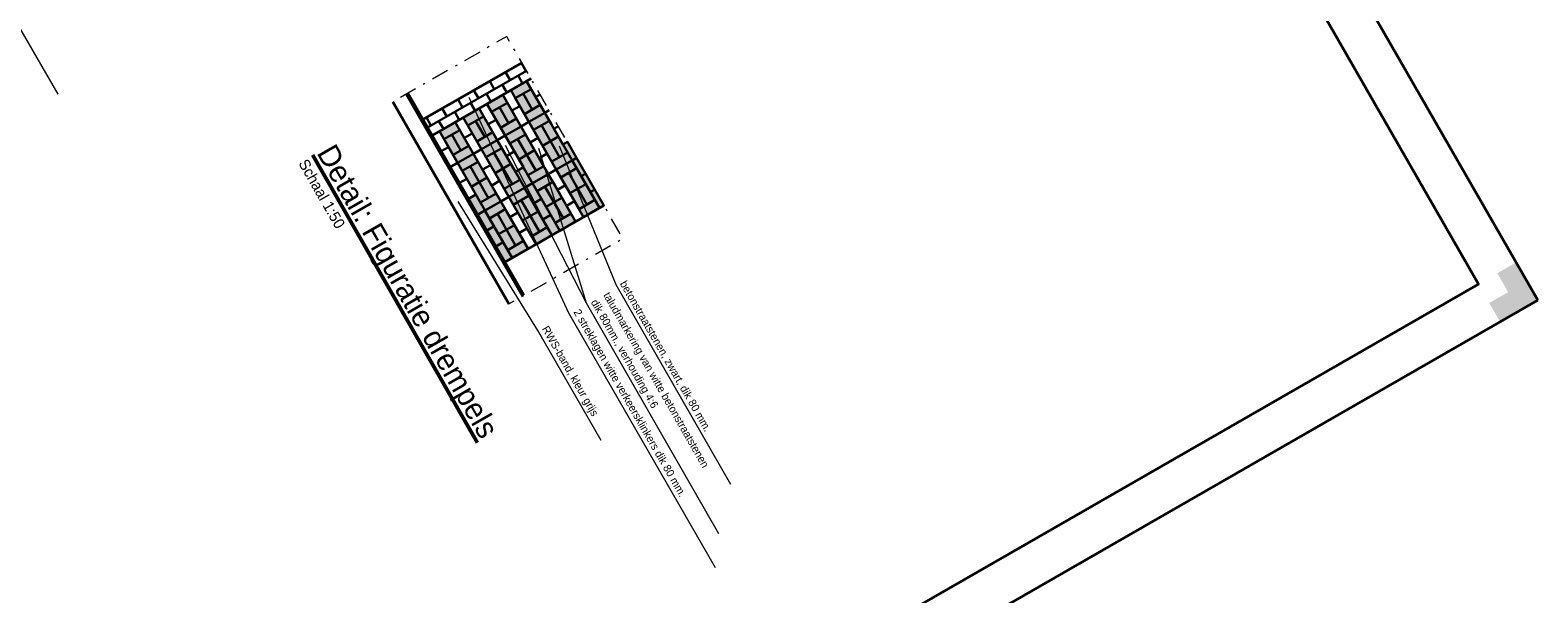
# Model space of a CAD drawing. Header units: metres. Extents: x 148742 to 148951, y 485553 to 485794.
# Tile 11 of 53: x 148881 to 148951, y 485599 to 485625. Entities that reach past the tile are written whole.
import ezdxf

# ---------------------------------------------------------------- set-up
doc = ezdxf.new("R2010")
doc.units = ezdxf.units.M
doc.header["$MEASUREMENT"] = 0
doc.linetypes.add('DGN Style 4', pattern=[1.6, 0.8, -0.4, 0, -0.4])
for name, color, linetype, lineweight in [('_MD ESCALIER', 7, 'Continuous', 0), ('BWR-nieuw-raster-asfaltweg 60%', 253, 'Continuous', 30), ('TOP-L-topo objecten vlak', 7, 'Continuous', 0), ('WVB-alg-onderhoek', 7, 'Continuous', 30), ('WVB-dim-terr-maatvoering 018', 7, 'Continuous', 13), ('WVB-pen-brm-dik 035', 6, 'Continuous', 40), ('WVB-pen-dik 025', 1, 'Continuous', 30), ('WVB-tekst-dik 025', 1, 'Continuous', 30), ('WVB-tekst-dik 050', 1, 'Continuous', 53)]:
    doc.layers.add(name, color=color, linetype=linetype, lineweight=lineweight)
doc.styles.add('1 50   0.25', font='WORKING.shx', dxfattribs={"height": 0.125})
doc.styles.add('1 50   0.50', font='WORKING.shx', dxfattribs={"height": 0.25})
doc.styles.add('Style-WORKING', font='WORKING.shx')

msp = doc.modelspace()

# ---------------------------------------------------------------- hatches: boundary and pattern name
at = {"layer": 'BWR-nieuw-raster-asfaltweg 60%'}
for points in [[(148905.503, 485618.167), (148906.436, 485618.703), (148906.018, 485619.431), (148905.813, 485619.314), (148905.269, 485620.262), (148905.269, 485620.262), (148904.139, 485622.227), (148903.411, 485621.809)], [(148905.139, 485617.958), (148903.047, 485621.6), (148902.318, 485621.181), (148903.155, 485619.725), (148903.992, 485618.268), (148903.628, 485618.059), (148902.791, 485619.515), (148902.791, 485619.515), (148901.954, 485620.972), (148901.226, 485620.554), (148903.318, 485616.912), (148905.005, 485617.881), (148905.005, 485617.881)], [(148901.469, 485616.818), (148901.888, 485616.09), (148902.954, 485616.703), (148900.862, 485620.344), (148900.133, 485619.926), (148900.724, 485618.898), (148900.724, 485618.898), (148901.807, 485617.012)], [(148906.232, 485618.586), (148905.503, 485618.167), (148906.759, 485615.982), (148907.487, 485616.401), (148906.524, 485618.077), (148906.524, 485618.077)], [(148905.139, 485617.958), (148904.411, 485617.54), (148905.666, 485615.354), (148906.395, 485615.773), (148905.431, 485617.449), (148905.431, 485617.449)], [(148904.047, 485617.33), (148903.318, 485616.912), (148904.574, 485614.727), (148905.302, 485615.145), (148904.339, 485616.822), (148904.339, 485616.822)], [(148902.954, 485616.703), (148902.226, 485616.284), (148903.481, 485614.099), (148904.209, 485614.518), (148903.246, 485616.194), (148903.246, 485616.194)]]:
    msp.add_hatch(color=256, dxfattribs=at).paths.add_polyline_path(points, flags=0)
at = {"layer": 'WVB-alg-onderhoek', "lineweight": 40}
msp.add_hatch(color=256, dxfattribs=at).paths.add_polyline_path([(148948.877, 485611.165), (148948.379, 485612.032), (148949.246, 485612.53), (148948.748, 485613.397), (148949.615, 485613.896), (148950.612, 485612.161)])

# ---------------------------------------------------------------- linework, layer by layer
at = {"layer": '_MD ESCALIER', "color": 7, "linetype": 'Continuous', "lineweight": 13}
msp.add_line((148906.886, 485612.026), (148903.175, 485619.274), dxfattribs=at)
at = {"layer": '_MD ESCALIER', "color": 7, "linetype": 'Continuous', "lineweight": 13, "flags": 128}
for points in [[(148912.815, 485599.853), (148906.083, 485611.57), (148901.501, 485621.482)], [(148912.976, 485601.426), (148906.886, 485612.026), (148904.702, 485619.127)], [(148913.529, 485603.687), (148908.258, 485612.862), (148905.645, 485619.233)], [(148907.561, 485605.71), (148904.654, 485610.77), (148900.993, 485616.699)]]:
    msp.add_lwpolyline(points, dxfattribs=at)
at = {"layer": 'BWR-nieuw-raster-asfaltweg 60%', "flags": 128}
for points in [[(148905.503, 485618.167), (148906.436, 485618.703), (148906.018, 485619.431), (148905.813, 485619.314), (148905.269, 485620.262), (148905.269, 485620.262), (148904.139, 485622.227), (148903.411, 485621.809)], [(148905.139, 485617.958), (148903.047, 485621.6), (148902.318, 485621.181), (148903.155, 485619.725), (148903.992, 485618.268), (148903.628, 485618.059), (148902.791, 485619.515), (148902.791, 485619.515), (148901.954, 485620.972), (148901.226, 485620.554), (148903.318, 485616.912), (148905.005, 485617.881), (148905.005, 485617.881)], [(148901.469, 485616.818), (148901.888, 485616.09), (148902.954, 485616.703), (148900.862, 485620.344), (148900.133, 485619.926), (148900.724, 485618.898), (148900.724, 485618.898), (148901.807, 485617.012)], [(148906.232, 485618.586), (148905.503, 485618.167), (148906.759, 485615.982), (148907.487, 485616.401), (148906.524, 485618.077), (148906.524, 485618.077)], [(148906.232, 485618.586), (148907.487, 485616.401), (148907.691, 485616.518), (148906.436, 485618.703)], [(148904.411, 485617.54), (148905.666, 485615.354), (148905.302, 485615.145), (148904.047, 485617.33)], [(148904.411, 485617.54), (148905.139, 485617.958), (148904.411, 485617.54)], [(148905.139, 485617.958), (148904.411, 485617.54), (148905.666, 485615.354), (148906.395, 485615.773), (148905.431, 485617.449), (148905.431, 485617.449)], [(148903.318, 485616.912), (148904.047, 485617.33), (148903.318, 485616.912)], [(148904.047, 485617.33), (148903.318, 485616.912), (148904.574, 485614.727), (148905.302, 485615.145), (148904.339, 485616.822), (148904.339, 485616.822)], [(148902.226, 485616.284), (148903.481, 485614.099), (148903.143, 485613.905), (148901.888, 485616.09)], [(148902.226, 485616.284), (148902.954, 485616.703), (148902.226, 485616.284)], [(148902.954, 485616.703), (148902.226, 485616.284), (148903.481, 485614.099), (148904.209, 485614.518), (148903.246, 485616.194), (148903.246, 485616.194)]]:
    msp.add_lwpolyline(points, close=True, dxfattribs=at)
at = {"layer": 'BWR-nieuw-raster-asfaltweg 60%', "extrusion": (0, 0, -1)}
for points in [[(-148906.232, 485618.586), (-148907.487, 485616.401), (-148906.436, 485618.703), (-148907.691, 485616.518)], [(-148904.411, 485617.54), (-148905.666, 485615.354), (-148904.047, 485617.33), (-148905.302, 485615.145)], [(-148904.411, 485617.54), (-148905.139, 485617.958), (-148904.411, 485617.54)], [(-148903.318, 485616.912), (-148904.047, 485617.33), (-148903.318, 485616.912)], [(-148902.226, 485616.284), (-148903.481, 485614.099), (-148901.888, 485616.09), (-148903.143, 485613.905)], [(-148902.226, 485616.284), (-148902.954, 485616.703), (-148902.226, 485616.284)]]:
    msp.add_solid(points, dxfattribs=at)
at = {"layer": 'TOP-L-topo objecten vlak', "color": 7, "linetype": 'Continuous', "lineweight": 0, "flags": 128}
msp.add_lwpolyline([(148882.619, 485621.631), (148879.303, 485627.34), (148843.083, 485690.328), (148812.303, 485743.975), (148800.973, 485763.768)], dxfattribs=at)
at = {"layer": 'WVB-alg-onderhoek', "lineweight": 40}
for p, q in [((148950.612, 485612.161), (148845.998, 485794.249)), ((148847.602, 485552.98), (148950.612, 485612.161))]:
    msp.add_line(p, q, dxfattribs=at)
at = {"layer": 'WVB-alg-onderhoek', "lineweight": 40, "flags": 128}
msp.add_lwpolyline([(148746.715, 485732.596), (148848.34, 485555.71), (148947.881, 485612.899), (148846.257, 485789.785)], close=True, dxfattribs=at)
at = {"layer": 'WVB-dim-terr-maatvoering 018', "linetype": 'DGN Style 4', "lineweight": 0, "flags": 128}
msp.add_lwpolyline([(148897.989, 485621.271), (148903.324, 485611.985), (148908.565, 485614.997), (148903.231, 485624.282)], close=True, dxfattribs=at)
at = {"layer": 'WVB-pen-brm-dik 035'}
for p, q in [((148903.925, 485623.073), (148899.377, 485620.46)), ((148904.344, 485622.345), (148899.795, 485619.732)), ((148898.683, 485621.669), (148904.018, 485612.384)), ((148897.989, 485621.271), (148903.324, 485611.985)), ((148907.691, 485616.518), (148903.143, 485613.905)), ((148906.395, 485615.773), (148905.666, 485615.354)), ((148905.302, 485615.145), (148904.574, 485614.727)), ((148904.209, 485614.518), (148903.481, 485614.099))]:
    msp.add_line(p, q, dxfattribs=at)
at = {"layer": 'WVB-pen-dik 025'}
for p, q in [((148904.112, 485622.696), (148903.903, 485623.06)), ((148904.134, 485622.709), (148899.586, 485620.096)), ((148903.384, 485622.278), (148903.175, 485622.642)), ((148903.957, 485622.123), (148903.748, 485622.487)), ((148898.613, 485621.629), (148903.948, 485612.344)), ((148901.927, 485621.441), (148901.718, 485621.805)), ((148902.501, 485621.286), (148902.291, 485621.65)), ((148902.656, 485621.859), (148902.446, 485622.223)), ((148903.229, 485621.704), (148903.02, 485622.068)), ((148904.349, 485621.863), (148903.62, 485621.445)), ((148904.403, 485620.926), (148903.984, 485621.654)), ((148907.487, 485616.401), (148904.349, 485621.863)), ((148900.47, 485620.604), (148900.261, 485620.968)), ((148901.199, 485621.022), (148900.99, 485621.386)), ((148901.772, 485620.867), (148901.563, 485621.232)), ((148905.302, 485615.145), (148901.954, 485620.972)), ((148905.666, 485615.354), (148902.318, 485621.181)), ((148903.256, 485621.236), (148902.528, 485620.817)), ((148903.31, 485620.298), (148902.892, 485621.026)), ((148906.395, 485615.773), (148903.047, 485621.6)), ((148903.829, 485621.081), (148903.465, 485620.871)), ((148906.759, 485615.982), (148903.62, 485621.445)), ((148904.767, 485621.135), (148904.039, 485620.716)), ((148904.762, 485621.616), (148904.558, 485621.499)), ((148899.742, 485620.185), (148899.533, 485620.55)), ((148900.316, 485620.03), (148900.106, 485620.395)), ((148901.044, 485620.449), (148900.835, 485620.813)), ((148904.21, 485614.518), (148900.862, 485620.344)), ((148904.574, 485614.727), (148901.226, 485620.554)), ((148902.164, 485620.608), (148901.435, 485620.189)), ((148902.218, 485619.67), (148901.799, 485620.399)), ((148902.737, 485620.453), (148902.373, 485620.244)), ((148903.675, 485620.507), (148902.946, 485620.089)), ((148904.248, 485620.352), (148903.884, 485620.143)), ((148904.976, 485620.771), (148904.248, 485620.352)), ((148905.186, 485620.407), (148904.457, 485619.988)), ((148905.181, 485620.888), (148904.976, 485620.771)), ((148903.481, 485614.099), (148900.133, 485619.926)), ((148901.071, 485619.98), (148900.343, 485619.562)), ((148901.125, 485619.043), (148900.707, 485619.771)), ((148901.644, 485619.825), (148901.28, 485619.616)), ((148902.582, 485619.879), (148901.854, 485619.461)), ((148903.155, 485619.725), (148902.791, 485619.515)), ((148903.884, 485620.143), (148903.155, 485619.725)), ((148904.093, 485619.779), (148903.365, 485619.36)), ((148904.566, 485618.113), (148903.729, 485619.57)), ((148904.666, 485619.624), (148904.302, 485619.415)), ((148905.658, 485618.741), (148904.821, 485620.197)), ((148905.604, 485619.678), (148904.876, 485619.26)), ((148905.599, 485620.16), (148905.395, 485620.042)), ((148900.552, 485619.197), (148900.214, 485619.003)), ((148901.489, 485619.252), (148900.761, 485618.833)), ((148901.699, 485618.888), (148900.97, 485618.469)), ((148902.063, 485619.097), (148901.699, 485618.888)), ((148902.791, 485619.515), (148902.063, 485619.097)), ((148903, 485619.151), (148902.272, 485618.733)), ((148903.473, 485617.485), (148902.636, 485618.942)), ((148903.574, 485618.996), (148903.21, 485618.787)), ((148904.511, 485619.051), (148903.783, 485618.632)), ((148905.085, 485618.896), (148904.721, 485618.686)), ((148906.022, 485618.95), (148905.294, 485618.531)), ((148906.018, 485619.431), (148905.813, 485619.314)), ((148900.97, 485618.469), (148900.632, 485618.275)), ((148901.908, 485618.523), (148901.18, 485618.105)), ((148902.381, 485616.858), (148901.544, 485618.314)), ((148902.481, 485618.369), (148902.117, 485618.159)), ((148903.419, 485618.423), (148902.691, 485618.004)), ((148903.992, 485618.268), (148903.628, 485618.059)), ((148904.93, 485618.322), (148904.202, 485617.904)), ((148905.503, 485618.167), (148905.139, 485617.958)), ((148906.232, 485618.586), (148905.503, 485618.167)), ((148906.232, 485618.586), (148905.503, 485618.167)), ((148906.549, 485616.346), (148905.503, 485618.167)), ((148906.441, 485618.222), (148905.713, 485617.803)), ((148906.436, 485618.703), (148906.232, 485618.586)), ((148901.389, 485617.741), (148901.051, 485617.547)), ((148902.326, 485617.795), (148901.598, 485617.377)), ((148902.9, 485617.64), (148902.536, 485617.431)), ((148903.837, 485617.694), (148903.109, 485617.276)), ((148904.411, 485617.54), (148904.047, 485617.33)), ((148905.139, 485617.958), (148904.411, 485617.54)), ((148905.139, 485617.958), (148904.411, 485617.54)), ((148905.348, 485617.594), (148904.62, 485617.175)), ((148906.914, 485616.556), (148906.077, 485618.012)), ((148906.859, 485617.493), (148906.131, 485617.075)), ((148906.854, 485617.975), (148906.65, 485617.857)), ((148901.807, 485617.012), (148901.469, 485616.818)), ((148902.745, 485617.067), (148902.017, 485616.648)), ((148903.318, 485616.912), (148902.954, 485616.703)), ((148904.047, 485617.33), (148903.318, 485616.912)), ((148904.047, 485617.33), (148903.318, 485616.912)), ((148904.256, 485616.966), (148903.528, 485616.548)), ((148904.829, 485616.811), (148904.465, 485616.602)), ((148905.821, 485615.928), (148904.984, 485617.385)), ((148905.767, 485616.865), (148905.039, 485616.447)), ((148905.922, 485617.439), (148905.558, 485617.23)), ((148907.273, 485617.246), (148907.069, 485617.129)), ((148902.226, 485616.284), (148901.888, 485616.09)), ((148902.954, 485616.703), (148902.226, 485616.284)), ((148902.954, 485616.703), (148902.226, 485616.284)), ((148903.163, 485616.338), (148902.435, 485615.92)), ((148903.636, 485614.672), (148902.799, 485616.129)), ((148903.737, 485616.183), (148903.373, 485615.974)), ((148904.729, 485615.3), (148903.892, 485616.757)), ((148904.674, 485616.238), (148903.946, 485615.819)), ((148905.248, 485616.083), (148904.884, 485615.874)), ((148906.185, 485616.137), (148905.457, 485615.719)), ((148906.34, 485616.711), (148905.976, 485616.501)), ((148907.278, 485616.765), (148906.55, 485616.346)), ((148907.487, 485616.401), (148906.759, 485615.982)), ((148902.644, 485615.556), (148902.306, 485615.361)), ((148903.582, 485615.61), (148902.853, 485615.192)), ((148904.155, 485615.455), (148903.791, 485615.246)), ((148905.093, 485615.509), (148904.364, 485615.091)), ((148903.063, 485614.827), (148902.725, 485614.633)), ((148904, 485614.882), (148903.272, 485614.463))]:
    msp.add_line(p, q, dxfattribs=at)

# ---------------------------------------------------------------- texts
at = {"layer": 'WVB-tekst-dik 025', "style": '1 50   0.25'}
msp.add_text('Schaal 1:50', height=0.5, rotation=299.7844, dxfattribs=at).set_placement((148893.638, 485618.457))
at = {"layer": 'WVB-tekst-dik 025', "color": 1, "style": 'Style-WORKING'}
for s, p in [('betonstraatstenen, zwart, dik 80 mm.', (148908.41, 485612.921)), ('2 streklagen witte verkeersklinkers dik 80 mm.', (148906.284, 485611.615))]:
    msp.add_text(s, height=0.36, rotation=299.87945, dxfattribs=at).set_placement(p)
at = {"layer": 'WVB-tekst-dik 025', "color": 1, "char_height": 0.36, "attachment_point": 7, "rotation": 299.87945, "line_spacing_factor": 1.1, "style": 'Style-WORKING'}
for s, insert in [('taludmarkering van witte betonstraatstenen\\Pdik 80mm., verhouding 4:6\\P', (148906.985, 485612.015)), ('RWS-band, kleur grijs', (148904.734, 485610.792))]:
    msp.add_mtext(s, dxfattribs=dict(at, insert=insert))
at = {"layer": 'WVB-tekst-dik 050', "style": '1 50   0.50'}
msp.add_text('%%uDetail: Figuratie drempels%%U', height=1, rotation=299.7844, dxfattribs=at).set_placement((148894.472, 485618.934))

doc.saveas('drawing.dxf')
